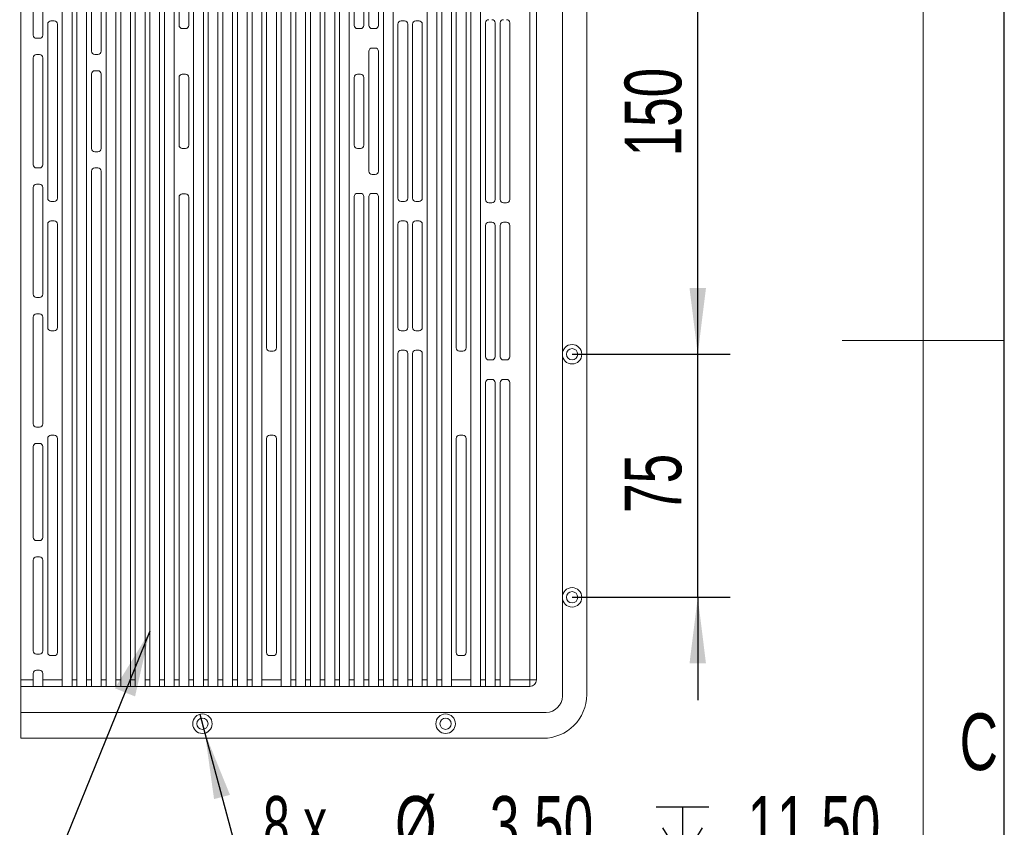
# Model space of a CAD drawing. Header units: millimetres. Extents: x 0 to 658, y -2 to 210.
# Tile 7 of 12: x 236 to 297, y 75 to 125. Entities that reach past the tile are written whole.
import ezdxf

# ---------------------------------------------------------------- set-up
doc = ezdxf.new("R2010")
doc.units = ezdxf.units.MM
doc.layers.add('图框', color=7, linetype='Continuous')
doc.styles.add('SLDTEXTSTYLE0', font='TXT', dxfattribs={"width": 0.7})
doc.styles.add('SLDTEXTSTYLE4', font='TXT', dxfattribs={"width": 0.633333})
doc.styles.add('SLDTEXTSTYLE7', font='TXT', dxfattribs={"width": 0.642857})
doc.dimstyles.new('SLDDIMSTYLE0', dxfattribs={"dimtxt": 3.5, "dimasz": 4.08, "dimexe": 0, "dimexo": 0.0625, "dimgap": 0.875, "dimtad": 2, "dimlfac": 5, "dimrnd": 1e-09, "dimzin": 12, "dimdsep": 46, "dimtxsty": 'SLDTEXTSTYLE0', "dimsah": 1, "dimcen": 0.09, "dimadec": 0, "dimazin": 3, "dimtfac": 1, "dimtofl": 0, "dimtmove": 0, "dimatfit": 3, "dimfxl": 0, "dimfrac": 2, "dimtolj": 1, "dimtzin": 12, "dimarcsym": 0})
doc.dimstyles.new('SLDDIMSTYLE2', dxfattribs={"dimtxt": 3.5, "dimasz": 4.08, "dimexe": 0, "dimexo": 0.0625, "dimgap": 0.875, "dimtad": 2, "dimlfac": 5, "dimrnd": 1e-09, "dimzin": 12, "dimdsep": 46, "dimtxsty": 'SLDTEXTSTYLE0', "dimsah": 1, "dimcen": 0.09, "dimadec": 0, "dimazin": 3, "dimtfac": 1, "dimtmove": 0, "dimatfit": 0, "dimfxl": 0, "dimfrac": 2, "dimtolj": 1, "dimtzin": 12, "dimarcsym": 0})
doc.dimstyles.new('SLDDIMSTYLE7', dxfattribs={"dimtxt": 3.5, "dimasz": 4.08, "dimexe": 0, "dimexo": 0.0625, "dimgap": 0.875, "dimtad": 0, "dimtih": 1, "dimtoh": 1, "dimlfac": 5, "dimrnd": 1e-09, "dimzin": 4, "dimdsep": 46, "dimtxsty": 'SLDTEXTSTYLE0', "dimblk1": 'NONE', "dimsah": 1, "dimcen": 0, "dimadec": 0, "dimazin": 1, "dimtfac": 1, "dimtmove": 0, "dimatfit": 3, "dimldrblk": 'NONE', "dimfxl": 0, "dimfrac": 2, "dimtolj": 1, "dimtzin": 12, "dimarcsym": 0})
doc.dimstyles.new('SLDDIMSTYLE8', dxfattribs={"dimtxt": 0.18, "dimasz": 4.08, "dimexe": 0, "dimexo": 0.0625, "dimgap": 0, "dimtad": 0, "dimtih": 1, "dimtoh": 1, "dimdec": 0, "dimrnd": 1e-09, "dimzin": 0, "dimdsep": 46, "dimtxsty": 'Standard', "dimsah": 1, "dimcen": 0.09, "dimadec": 0, "dimazin": 0, "dimtfac": 4.08, "dimtdec": 0, "dimtofl": 0, "dimtmove": 0, "dimatfit": 3, "dimfxl": 0, "dimfrac": 2, "dimtolj": 1, "dimtzin": 0, "dimarcsym": 0})

# ---------------------------------------------------------------- blocks, each defined once
blk = doc.blocks.new('_D_55')
at = {"layer": '图框'}
for p, q in [((270.343, 134.16), (280.093, 134.16)), ((278.093, 104.16), (278.093, 134.16)), ((270.343, 104.16), (280.093, 104.16))]:
    blk.add_line(p, q, dxfattribs=at)
for points in [[(278.093, 134.16), (277.585, 130.08), (278.601, 130.08)], [(278.093, 104.16), (278.601, 108.24), (277.585, 108.24)]]:
    blk.add_solid(points, dxfattribs=at)
at = {"layer": '图框', "insert": (273.582, 116.37), "char_height": 3.5, "attachment_point": 1, "rotation": 90, "style": 'SLDTEXTSTYLE0'}
blk.add_mtext('150', dxfattribs=at)
blk = doc.blocks.new('_D_56')
at = {"layer": '图框'}
for p, q in [((278.093, 104.16), (278.093, 110.51)), ((270.343, 104.16), (280.093, 104.16)), ((278.093, 89.16), (278.093, 104.16)), ((270.343, 89.16), (280.093, 89.16)), ((278.093, 89.16), (278.093, 82.81))]:
    blk.add_line(p, q, dxfattribs=at)
for points in [[(278.093, 104.16), (278.601, 108.24), (277.585, 108.24)], [(278.093, 89.16), (277.585, 85.08), (278.601, 85.08)]]:
    blk.add_solid(points, dxfattribs=at)
at = {"layer": '图框', "insert": (273.582, 94.37), "char_height": 3.5, "attachment_point": 1, "rotation": 90, "style": 'SLDTEXTSTYLE0'}
blk.add_mtext('75', dxfattribs=at)
blk = doc.blocks.new('SW_SYMBOL_HOLE_DEPTH')
at = {"layer": '图框', "color": 0}
for p, q in [((0, 875), (800, 875)), ((400, 875), (400, 75)), ((100, 555), (400, 75)), ((700, 555), (400, 75))]:
    blk.add_line(p, q, dxfattribs=at)
blk = doc.blocks.new('SW_SYMBOL_HOLE_SINK')
at = {"layer": '图框', "color": 0}
for p, q in [((0, 875), (800, 75)), ((800, 75), (1600, 875))]:
    blk.add_line(p, q, dxfattribs=at)
blk = doc.blocks.new('SW_SYMBOL_HOLE_SPOT')
at = {"layer": '图框', "color": 0}
for p, q in [((0, 875), (0, 75)), ((1600, 75), (1600, 875)), ((0, 75), (1600, 75))]:
    blk.add_line(p, q, dxfattribs=at)
blk = doc.blocks.new('_D_60')
at = {"layer": '图框'}
for p, q in [((247.389, 81.939), (247.698, 80.78)), ((247.698, 80.78), (249.696, 73.309)), ((249.696, 73.309), (291.408, 73.309))]:
    blk.add_line(p, q, dxfattribs=at)
blk.add_solid([(247.698, 80.78), (248.261, 76.707), (249.243, 76.97)], dxfattribs=at)
at = {"layer": '图框', "xscale": 0.004072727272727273, "yscale": 0.004072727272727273, "zscale": 0.004072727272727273}
for name, p in [('SW_SYMBOL_HOLE_DEPTH', (275.521, 72.668)), ('SW_SYMBOL_HOLE_SINK', (256.783, 67.668)), ('SW_SYMBOL_HOLE_SPOT', (255.968, 62.668)), ('SW_SYMBOL_HOLE_DEPTH', (272.873, 62.668))]:
    blk.add_blockref(name, p, dxfattribs=at)
at = {"layer": '图框', "char_height": 3.5, "attachment_point": 1}
for s, insert, style in [('8 x', (251.283, 76.894), 'SLDTEXTSTYLE4'), ('%%c', (259.43, 76.894), 'SLDTEXTSTYLE0'), ('3.50', (265.269, 76.894), 'SLDTEXTSTYLE0'), ('11.50', (281.156, 76.894), 'SLDTEXTSTYLE0'), ('%%c', (263.708, 71.894), 'SLDTEXTSTYLE0'), ('6 X 90°', (269.546, 71.894), 'SLDTEXTSTYLE7'), ('%%c', (262.893, 66.894), 'SLDTEXTSTYLE0'), ('6', (268.732, 66.894), 'SLDTEXTSTYLE0'), ('0.50', (278.508, 66.894), 'SLDTEXTSTYLE0')]:
    blk.add_mtext(s, dxfattribs=dict(at, insert=insert, style=style))
blk = doc.blocks.new('_NONE')

msp = doc.modelspace()

# ---------------------------------------------------------------- linework, layer by layer
at = {"color": 7, "linetype": 'Continuous', "lineweight": 15}
for p, q in [((269.74345306, 83.05974756), (269.74345306, 155.25974636)), ((271.24345312, 83.15974627), (271.24345312, 155.15974616)), ((236.34345317, 154.25974582), (236.34345317, 84.05974661)), ((238.9034533, 154.25974582), (238.9034533, 84.05974661)), ((239.50345302, 84.05974661), (239.50345302, 154.25974582)), ((239.80345363, 84.05974661), (239.80345363, 154.25974582)), ((240.40345336, 84.05974661), (240.40345336, 154.25974582)), ((240.70345322, 122.85974626), (240.70345322, 154.25974582)), ((241.30345332, 122.85974626), (241.30345332, 154.25974582)), ((241.60345318, 84.05974661), (241.60345318, 154.25974582)), ((242.20345328, 84.05974661), (242.20345328, 154.25974582)), ((242.50345314, 84.05974661), (242.50345314, 154.25974582)), ((243.10345324, 84.05974661), (243.10345324, 154.25974582)), ((243.4034531, 84.05974661), (243.4034531, 154.25974582)), ((244.0034532, 84.05974661), (244.0034532, 154.25974582)), ((244.30345325, 84.05974661), (244.30345325, 154.25974582)), ((244.90345335, 84.05974661), (244.90345335, 154.25974582)), ((245.20345321, 84.05974661), (245.20345321, 154.25974582)), ((245.80345331, 84.05974661), (245.80345331, 154.25974582)), ((246.10345327, 124.45974652), (246.10345327, 154.25974582)), ((246.70345327, 124.45974652), (246.70345327, 154.25974582)), ((247.00345327, 84.05974661), (247.00345327, 154.25974582)), ((247.60345328, 84.05974661), (247.60345328, 154.25974582)), ((247.90345328, 84.05974661), (247.90345328, 154.25974582)), ((248.50345329, 84.05974661), (248.50345329, 154.25974582)), ((248.80345324, 84.05974661), (248.80345324, 154.25974582)), ((249.40345334, 84.05974661), (249.40345334, 154.25974582)), ((249.7034532, 84.05974661), (249.7034532, 154.25974582)), ((250.3034533, 84.05974661), (250.3034533, 154.25974582)), ((250.60345317, 84.05974661), (250.60345317, 154.25974582)), ((251.20345326, 84.05974661), (251.20345326, 154.25974582)), ((252.40345309, 84.05974661), (252.40345309, 154.25974582)), ((253.00345319, 84.05974661), (253.00345319, 154.25974582)), ((253.30345342, 84.05974661), (253.30345342, 154.25974582)), ((253.90345315, 84.05974661), (253.90345315, 154.25974582)), ((254.20345301, 84.05974661), (254.20345301, 154.25974582)), ((254.80345348, 84.05974661), (254.80345348, 154.25974582)), ((255.10345334, 84.05974661), (255.10345334, 154.25974582)), ((255.70345307, 84.05974661), (255.70345307, 154.25974582)), ((256.00345293, 84.05974661), (256.00345293, 154.25974582)), ((256.6034534, 84.05974661), (256.6034534, 154.25974582)), ((256.90345327, 124.45974652), (256.90345327, 154.25974582)), ((257.50345299, 124.45974652), (257.50345299, 154.25974582)), ((257.8034536, 124.45974652), (257.8034536, 154.25974582)), ((258.40345333, 124.45974652), (258.40345333, 154.25974582)), ((258.70345319, 84.05974661), (258.70345319, 154.25974582)), ((259.30345291, 84.05974661), (259.30345291, 154.25974582)), ((261.40345345, 84.05974661), (261.40345345, 154.25974582)), ((262.00345317, 84.05974661), (262.00345317, 154.25974582)), ((262.30345378, 84.05974661), (262.30345378, 154.25974582)), ((262.9034535, 84.05974661), (262.9034535, 154.25974582)), ((264.10345296, 84.05974661), (264.10345296, 154.25974582)), ((264.70345268, 84.05974661), (264.70345268, 154.25974582)), ((267.74345348, 84.05974661), (267.74345348, 154.25974582)), ((268.1434528, 154.25974582), (268.1434528, 84.05974661)), ((251.50345313, 104.55974792), (251.50345313, 133.75974637)), ((252.10345322, 104.55974792), (252.10345322, 133.75974637)), ((263.20345262, 104.55974792), (263.20345262, 133.75974637)), ((263.80345384, 104.55974792), (263.80345384, 133.75974637)), ((237.10345337, 123.8597468), (237.10345337, 130.45974676)), ((237.7034531, 123.8597468), (237.7034531, 130.45974676)), ((238.00345296, 113.78974621), (238.00345296, 124.52974622)), ((238.20345337, 124.72974662), (238.40345303, 124.72974662)), ((238.60345343, 113.78974621), (238.60345343, 124.52974622)), ((259.60345352, 113.78974621), (259.60345352, 124.52974622)), ((259.80345318, 124.72974662), (260.00345359, 124.72974662)), ((260.20345399, 113.78974621), (260.20345399, 124.52974622)), ((260.50345311, 113.78974621), (260.50345311, 124.52974622)), ((260.70345352, 124.72974662), (260.90345392, 124.72974662)), ((261.10345284, 113.78974621), (261.10345284, 124.52974622)), ((265.00345329, 113.70974635), (265.00345329, 124.60974608)), ((265.60345302, 113.70974635), (265.60345302, 124.60974608)), ((265.90345362, 113.70974635), (265.90345362, 124.60974608)), ((266.50345335, 113.70974635), (266.50345335, 124.60974608)), ((246.3034533, 124.25974612), (246.50345324, 124.25974612)), ((257.10345293, 124.25974612), (257.30345333, 124.25974612)), ((258.00345326, 124.25974612), (258.20345292, 124.25974612)), ((237.50345344, 123.65974639), (237.30345303, 123.65974639)), ((257.8034536, 115.45974617), (257.8034536, 122.85974626)), ((258.00345326, 123.05974667), (258.20345292, 123.05974667)), ((258.40345333, 122.85974626), (258.40345333, 115.45974617)), ((237.10345337, 115.85974698), (237.10345337, 122.45974694)), ((237.30345303, 122.65974586), (237.50345344, 122.65974586)), ((237.7034531, 115.85974698), (237.7034531, 122.45974694)), ((241.10345328, 122.65974586), (240.90345362, 122.65974586)), ((240.70345322, 116.85974602), (240.70345322, 121.45974641)), ((240.90345362, 121.65974681), (241.10345328, 121.65974681)), ((241.30345332, 116.85974602), (241.30345332, 121.45974641)), ((246.10345327, 117.05974643), (246.10345327, 121.23974715)), ((246.3034533, 121.43974607), (246.50345324, 121.43974607)), ((246.70345327, 117.05974643), (246.70345327, 121.23974715)), ((256.90345327, 117.05974643), (256.90345327, 121.23974715)), ((257.10345293, 121.43974607), (257.30345333, 121.43974607)), ((257.50345299, 117.05974643), (257.50345299, 121.23974715)), ((241.10345328, 116.65974711), (240.90345362, 116.65974711)), ((246.50345324, 116.85974602), (246.3034533, 116.85974602)), ((257.30345333, 116.85974602), (257.10345293, 116.85974602)), ((237.50345344, 115.65974657), (237.30345303, 115.65974657)), ((240.70345322, 84.05974661), (240.70345322, 115.45974617)), ((240.90345362, 115.65974657), (241.10345328, 115.65974657)), ((241.30345332, 84.05974661), (241.30345332, 115.45974617)), ((258.00345326, 115.25974576), (258.20345292, 115.25974576)), ((237.10345337, 107.85974716), (237.10345337, 114.45974712)), ((237.30345303, 114.65974604), (237.50345344, 114.65974604)), ((237.7034531, 107.85974716), (237.7034531, 114.45974712)), ((238.20345337, 113.5897458), (238.40345303, 113.5897458)), ((246.10345327, 84.05974661), (246.10345327, 113.8597459)), ((246.3034533, 114.05974631), (246.50345324, 114.05974631)), ((246.70345327, 84.05974661), (246.70345327, 113.8597459)), ((256.90345327, 84.05974661), (256.90345327, 113.8905779)), ((257.10345293, 114.0905783), (257.30345333, 114.0905783)), ((257.50345299, 84.05974661), (257.50345299, 113.8905779)), ((257.8034536, 84.05974661), (257.8034536, 113.8905779)), ((258.00345326, 114.0905783), (258.20345292, 114.0905783)), ((258.40345333, 84.05974661), (258.40345333, 113.8905779)), ((259.80345318, 113.5897458), (260.00345359, 113.5897458)), ((260.70345352, 113.5897458), (260.90345392, 113.5897458)), ((265.2034537, 113.50974594), (265.40345261, 113.50974594)), ((266.10345254, 113.50974594), (266.30345294, 113.50974594)), ((238.20345337, 112.38974784), (238.40345303, 112.38974784)), ((259.80345318, 112.38974784), (260.00345359, 112.38974784)), ((260.70345352, 112.38974784), (260.90345392, 112.38974784)), ((238.00345296, 105.80974673), (238.00345296, 112.18974744)), ((238.60345343, 105.80974673), (238.60345343, 112.18974744)), ((259.60345352, 105.80974673), (259.60345352, 112.18974744)), ((260.20345399, 105.80974673), (260.20345399, 112.18974744)), ((260.50345311, 105.80974673), (260.50345311, 112.18974744)), ((261.10345284, 105.80974673), (261.10345284, 112.18974744)), ((265.00345329, 104.00974606), (265.00345329, 112.10974608)), ((265.2034537, 112.30974649), (265.40345261, 112.30974649)), ((265.60345302, 104.00974606), (265.60345302, 112.10974608)), ((265.90345362, 104.00974606), (265.90345362, 112.10974608)), ((266.10345254, 112.30974649), (266.30345294, 112.30974649)), ((266.50345335, 104.00974606), (266.50345335, 112.10974608)), ((237.50345344, 107.65974675), (237.30345303, 107.65974675)), ((237.10345337, 99.85974585), (237.10345337, 106.4597473)), ((237.30345303, 106.6597477), (237.50345344, 106.6597477)), ((237.7034531, 99.85974585), (237.7034531, 106.4597473)), ((238.20345337, 105.60974632), (238.40345303, 105.60974632)), ((259.80345318, 105.60974632), (260.00345359, 105.60974632)), ((260.70345352, 105.60974632), (260.90345392, 105.60974632)), ((251.70345316, 104.35974751), (251.90345319, 104.35974751)), ((259.60345352, 84.05974661), (259.60345352, 104.20974647)), ((259.80345318, 104.40974687), (260.00345359, 104.40974687)), ((260.20345399, 84.05974661), (260.20345399, 104.20974647)), ((260.50345311, 84.05974661), (260.50345311, 104.20974647)), ((260.70345352, 104.40974687), (260.90345392, 104.40974687)), ((261.10345284, 84.05974661), (261.10345284, 104.20974647)), ((263.40345303, 104.35974751), (263.60345343, 104.35974751)), ((265.2034537, 103.80974565), (265.40345261, 103.80974565)), ((266.10345254, 103.80974565), (266.30345294, 103.80974565)), ((265.00345329, 84.05974661), (265.00345329, 102.4097458)), ((265.2034537, 102.6097462), (265.40345261, 102.6097462)), ((265.60345302, 84.05974661), (265.60345302, 102.4097458)), ((265.90345362, 84.05974661), (265.90345362, 102.4097458)), ((266.10345254, 102.6097462), (266.30345294, 102.6097462)), ((266.50345335, 84.05974661), (266.50345335, 102.4097458)), ((237.50345344, 99.65974544), (237.30345303, 99.65974544)), ((238.20345337, 99.15974592), (238.40345303, 99.15974592)), ((251.70345316, 99.15974592), (251.90345319, 99.15974592)), ((263.40345303, 99.15974592), (263.60345343, 99.15974592)), ((237.10345337, 92.85974656), (237.10345337, 98.45974599)), ((237.30345303, 98.65974639), (237.50345344, 98.65974639)), ((237.7034531, 92.85974656), (237.7034531, 98.45974599)), ((238.00345296, 85.75974856), (238.00345296, 98.95974551)), ((238.60345343, 85.75974856), (238.60345343, 98.95974551)), ((251.50345313, 85.75974856), (251.50345313, 98.95974551)), ((252.10345322, 85.75974856), (252.10345322, 98.95974551)), ((263.20345262, 85.75974856), (263.20345262, 98.95974551)), ((263.80345384, 85.75974856), (263.80345384, 98.95974551)), ((237.50345344, 92.65974616), (237.30345303, 92.65974616)), ((237.10345337, 85.85974728), (237.10345337, 91.4597467)), ((237.30345303, 91.65974711), (237.50345344, 91.65974711)), ((237.7034531, 85.85974728), (237.7034531, 91.4597467)), ((237.50345344, 85.65974389), (237.30345303, 85.65974389)), ((238.20345337, 85.55974518), (238.40345303, 85.55974518)), ((251.70345316, 85.55974518), (251.90345319, 85.55974518)), ((263.40345303, 85.55974518), (263.60345343, 85.55974518)), ((237.10345337, 84.05974661), (237.10345337, 84.45974742)), ((237.30345303, 84.65974484), (237.50345344, 84.65974484)), ((237.7034531, 84.05974661), (237.7034531, 84.45974742)), ((236.34345317, 84.05974661), (237.10345337, 84.05974661)), ((236.34345317, 83.6597458), (236.34345317, 84.05974661)), ((237.10345337, 83.6597458), (237.10345337, 84.05974661)), ((237.7034531, 84.05974661), (238.9034533, 84.05974661)), ((237.7034531, 83.6597458), (237.7034531, 84.05974661)), ((238.9034533, 84.05974661), (238.9034533, 83.6597458)), ((239.50345302, 84.05974661), (239.80345363, 84.05974661)), ((239.50345302, 83.6597458), (239.50345302, 84.05974661)), ((239.80345363, 83.6597458), (239.80345363, 84.05974661)), ((240.40345336, 84.05974661), (240.70345322, 84.05974661)), ((240.40345336, 83.6597458), (240.40345336, 84.05974661)), ((240.70345322, 83.6597458), (240.70345322, 84.05974661)), ((241.30345332, 84.05974661), (241.60345318, 84.05974661)), ((241.30345332, 83.6597458), (241.30345332, 84.05974661)), ((241.60345318, 83.6597458), (241.60345318, 84.05974661)), ((242.20345328, 84.05974661), (242.50345314, 84.05974661)), ((242.20345328, 83.6597458), (242.20345328, 84.05974661)), ((242.50345314, 83.6597458), (242.50345314, 84.05974661)), ((243.10345324, 84.05974661), (243.4034531, 84.05974661)), ((243.10345324, 83.6597458), (243.10345324, 84.05974661)), ((243.4034531, 83.6597458), (243.4034531, 84.05974661)), ((244.0034532, 84.05974661), (244.30345325, 84.05974661)), ((244.0034532, 83.6597458), (244.0034532, 84.05974661)), ((244.30345325, 83.6597458), (244.30345325, 84.05974661)), ((244.90345335, 84.05974661), (245.20345321, 84.05974661)), ((244.90345335, 83.6597458), (244.90345335, 84.05974661)), ((245.20345321, 83.6597458), (245.20345321, 84.05974661)), ((245.80345331, 84.05974661), (246.10345327, 84.05974661)), ((245.80345331, 83.6597458), (245.80345331, 84.05974661)), ((246.10345327, 83.6597458), (246.10345327, 84.05974661)), ((246.70345327, 84.05974661), (247.00345327, 84.05974661)), ((246.70345327, 83.6597458), (246.70345327, 84.05974661)), ((247.00345327, 83.6597458), (247.00345327, 84.05974661)), ((247.60345328, 84.05974661), (247.90345328, 84.05974661)), ((247.60345328, 83.6597458), (247.60345328, 84.05974661)), ((247.90345328, 83.6597458), (247.90345328, 84.05974661)), ((248.50345329, 84.05974661), (248.80345324, 84.05974661)), ((248.50345329, 83.6597458), (248.50345329, 84.05974661)), ((248.80345324, 83.6597458), (248.80345324, 84.05974661)), ((249.40345334, 84.05974661), (249.7034532, 84.05974661)), ((249.40345334, 83.6597458), (249.40345334, 84.05974661)), ((249.7034532, 83.6597458), (249.7034532, 84.05974661)), ((250.3034533, 84.05974661), (250.60345317, 84.05974661)), ((250.3034533, 83.6597458), (250.3034533, 84.05974661)), ((250.60345317, 83.6597458), (250.60345317, 84.05974661)), ((251.20345326, 84.05974661), (252.40345309, 84.05974661)), ((251.20345326, 83.6597458), (251.20345326, 84.05974661)), ((252.40345309, 83.6597458), (252.40345309, 84.05974661)), ((253.00345319, 84.05974661), (253.30345342, 84.05974661)), ((253.00345319, 83.6597458), (253.00345319, 84.05974661)), ((253.30345342, 83.6597458), (253.30345342, 84.05974661)), ((253.90345315, 84.05974661), (254.20345301, 84.05974661)), ((253.90345315, 83.6597458), (253.90345315, 84.05974661)), ((254.20345301, 83.6597458), (254.20345301, 84.05974661)), ((254.80345348, 84.05974661), (255.10345334, 84.05974661)), ((254.80345348, 83.6597458), (254.80345348, 84.05974661)), ((255.10345334, 83.6597458), (255.10345334, 84.05974661)), ((255.70345307, 84.05974661), (256.00345293, 84.05974661)), ((255.70345307, 83.6597458), (255.70345307, 84.05974661)), ((256.00345293, 83.6597458), (256.00345293, 84.05974661)), ((256.6034534, 84.05974661), (256.90345327, 84.05974661)), ((256.6034534, 83.6597458), (256.6034534, 84.05974661)), ((256.90345327, 83.6597458), (256.90345327, 84.05974661)), ((257.50345299, 84.05974661), (257.8034536, 84.05974661)), ((257.50345299, 83.6597458), (257.50345299, 84.05974661)), ((257.8034536, 83.6597458), (257.8034536, 84.05974661)), ((258.40345333, 84.05974661), (258.70345319, 84.05974661)), ((258.40345333, 83.6597458), (258.40345333, 84.05974661)), ((258.70345319, 83.6597458), (258.70345319, 84.05974661)), ((259.30345291, 84.05974661), (259.60345352, 84.05974661)), ((259.30345291, 83.6597458), (259.30345291, 84.05974661)), ((259.60345352, 83.6597458), (259.60345352, 84.05974661)), ((260.20345399, 84.05974661), (260.50345311, 84.05974661)), ((260.20345399, 83.6597458), (260.20345399, 84.05974661)), ((260.50345311, 83.6597458), (260.50345311, 84.05974661)), ((261.10345284, 84.05974661), (261.40345345, 84.05974661)), ((261.10345284, 83.6597458), (261.10345284, 84.05974661)), ((261.40345345, 83.6597458), (261.40345345, 84.05974661)), ((262.00345317, 84.05974661), (262.30345378, 84.05974661)), ((262.00345317, 83.6597458), (262.00345317, 84.05974661)), ((262.30345378, 83.6597458), (262.30345378, 84.05974661)), ((262.9034535, 84.05974661), (264.10345296, 84.05974661)), ((262.9034535, 83.6597458), (262.9034535, 84.05974661)), ((264.10345296, 83.6597458), (264.10345296, 84.05974661)), ((264.70345268, 84.05974661), (265.00345329, 84.05974661)), ((264.70345268, 83.6597458), (264.70345268, 84.05974661)), ((265.00345329, 83.6597458), (265.00345329, 84.05974661)), ((265.60345302, 84.05974661), (265.90345362, 84.05974661)), ((265.60345302, 83.6597458), (265.60345302, 84.05974661)), ((265.90345362, 83.6597458), (265.90345362, 84.05974661)), ((266.50345335, 84.05974661), (267.74345348, 84.05974661)), ((266.50345335, 83.6597458), (266.50345335, 84.05974661)), ((267.74345348, 84.05974661), (267.74345348, 83.6597458)), ((267.74345348, 84.05974661), (268.1434528, 84.05974661)), ((237.10345337, 83.6597458), (236.34345317, 83.6597458)), ((236.34345317, 83.6597458), (236.34345317, 82.05974852)), ((237.10345337, 83.6597458), (237.7034531, 83.6597458)), ((238.9034533, 83.6597458), (237.7034531, 83.6597458)), ((238.9034533, 83.6597458), (239.50345302, 83.6597458)), ((239.80345363, 83.6597458), (239.50345302, 83.6597458)), ((239.80345363, 83.6597458), (240.40345336, 83.6597458)), ((240.70345322, 83.6597458), (240.40345336, 83.6597458)), ((240.70345322, 83.6597458), (241.30345332, 83.6597458)), ((241.60345318, 83.6597458), (241.30345332, 83.6597458)), ((241.60345318, 83.6597458), (242.20345328, 83.6597458)), ((242.50345314, 83.6597458), (242.20345328, 83.6597458)), ((242.50345314, 83.6597458), (243.10345324, 83.6597458)), ((243.4034531, 83.6597458), (243.10345324, 83.6597458)), ((243.4034531, 83.6597458), (244.0034532, 83.6597458)), ((244.30345325, 83.6597458), (244.0034532, 83.6597458)), ((244.30345325, 83.6597458), (244.90345335, 83.6597458)), ((245.20345321, 83.6597458), (244.90345335, 83.6597458)), ((245.20345321, 83.6597458), (245.80345331, 83.6597458)), ((246.10345327, 83.6597458), (245.80345331, 83.6597458)), ((246.10345327, 83.6597458), (246.70345327, 83.6597458)), ((247.00345327, 83.6597458), (246.70345327, 83.6597458)), ((247.00345327, 83.6597458), (247.60345328, 83.6597458)), ((247.90345328, 83.6597458), (247.60345328, 83.6597458)), ((247.90345328, 83.6597458), (248.50345329, 83.6597458)), ((248.80345324, 83.6597458), (248.50345329, 83.6597458)), ((248.80345324, 83.6597458), (249.40345334, 83.6597458)), ((249.7034532, 83.6597458), (249.40345334, 83.6597458)), ((249.7034532, 83.6597458), (250.3034533, 83.6597458)), ((250.60345317, 83.6597458), (250.3034533, 83.6597458)), ((250.60345317, 83.6597458), (251.20345326, 83.6597458)), ((252.40345309, 83.6597458), (251.20345326, 83.6597458)), ((252.40345309, 83.6597458), (253.00345319, 83.6597458)), ((253.30345342, 83.6597458), (253.00345319, 83.6597458)), ((253.30345342, 83.6597458), (253.90345315, 83.6597458)), ((254.20345301, 83.6597458), (253.90345315, 83.6597458)), ((254.20345301, 83.6597458), (254.80345348, 83.6597458)), ((255.10345334, 83.6597458), (254.80345348, 83.6597458)), ((255.10345334, 83.6597458), (255.70345307, 83.6597458)), ((256.00345293, 83.6597458), (255.70345307, 83.6597458)), ((256.00345293, 83.6597458), (256.6034534, 83.6597458)), ((256.90345327, 83.6597458), (256.6034534, 83.6597458)), ((256.90345327, 83.6597458), (257.50345299, 83.6597458)), ((257.8034536, 83.6597458), (257.50345299, 83.6597458)), ((257.8034536, 83.6597458), (258.40345333, 83.6597458)), ((258.70345319, 83.6597458), (258.40345333, 83.6597458)), ((258.70345319, 83.6597458), (259.30345291, 83.6597458)), ((259.60345352, 83.6597458), (259.30345291, 83.6597458)), ((259.60345352, 83.6597458), (260.20345399, 83.6597458)), ((260.50345311, 83.6597458), (260.20345399, 83.6597458)), ((260.50345311, 83.6597458), (261.10345284, 83.6597458)), ((261.40345345, 83.6597458), (261.10345284, 83.6597458)), ((261.40345345, 83.6597458), (262.00345317, 83.6597458)), ((262.30345378, 83.6597458), (262.00345317, 83.6597458)), ((262.30345378, 83.6597458), (262.9034535, 83.6597458)), ((264.10345296, 83.6597458), (262.9034535, 83.6597458)), ((264.10345296, 83.6597458), (264.70345268, 83.6597458)), ((265.00345329, 83.6597458), (264.70345268, 83.6597458)), ((265.00345329, 83.6597458), (265.60345302, 83.6597458)), ((265.90345362, 83.6597458), (265.60345302, 83.6597458)), ((265.90345362, 83.6597458), (266.50345335, 83.6597458)), ((267.74345348, 83.6597458), (266.50345335, 83.6597458)), ((236.34345317, 82.05974852), (268.74345402, 82.05974852)), ((236.34345317, 80.45974527), (236.34345317, 82.05974852)), ((236.34345317, 80.45974527), (268.54345361, 80.45974527))]:
    msp.add_line(p, q, dxfattribs=at)
for centre, radius in [((270.34345327, 104.15974644), 0.6), ((270.34345327, 104.15974644), 0.35), ((270.34345327, 89.15974644), 0.6), ((270.34345327, 89.15974644), 0.35), ((247.54345327, 81.35974644), 0.6), ((247.54345327, 81.35974644), 0.35), ((262.54345327, 81.35974644), 0.6), ((262.54345327, 81.35974644), 0.35)]:
    msp.add_circle(centre, radius, dxfattribs=at)
for centre, radius, start, end in [((238.20345327, 124.52974644), 0.2, 90, 180), ((238.40345327, 124.52974644), 0.2, 0, 90), ((259.80345327, 124.52974644), 0.2, 90, 180), ((260.00345327, 124.52974644), 0.2, 0, 90), ((260.70345327, 124.52974644), 0.2, 90, 180), ((260.90345327, 124.52974644), 0.2, 0, 90), ((265.20345327, 124.60974644), 0.2, 90, 180), ((265.40345327, 124.60974644), 0.2, 0, 90), ((266.10345327, 124.60974644), 0.2, 90, 180), ((266.30345327, 124.60974644), 0.2, 0, 90), ((246.30345327, 124.45974644), 0.2, 180, 270), ((246.50345327, 124.45974644), 0.2, 270, 0), ((257.10345327, 124.45974644), 0.2, 180, 270), ((257.30345327, 124.45974644), 0.2, 270, 0), ((258.00345327, 124.45974644), 0.2, 180, 270), ((258.20345327, 124.45974644), 0.2, 270, 0), ((237.30345327, 123.85974644), 0.2, 180, 270), ((237.50345327, 123.85974644), 0.2, 270, 0), ((240.90345327, 122.85974644), 0.2, 180, 270), ((241.10345327, 122.85974644), 0.2, 270, 0), ((258.00345327, 122.85974644), 0.2, 90, 180), ((258.20345327, 122.85974644), 0.2, 0, 90), ((237.30345327, 122.45974644), 0.2, 90, 180), ((237.50345327, 122.45974644), 0.2, 0, 90), ((240.90345327, 121.45974644), 0.2, 90, 180), ((241.10345327, 121.45974644), 0.2, 0, 90), ((246.30345327, 121.23974644), 0.2, 90, 180), ((246.50345327, 121.23974644), 0.2, 0, 90), ((257.10345327, 121.23974644), 0.2, 90, 180), ((257.30345327, 121.23974644), 0.2, 0, 90), ((240.90345327, 116.85974644), 0.2, 180, 270), ((241.10345327, 116.85974644), 0.2, 270, 0), ((246.30345327, 117.05974644), 0.2, 180, 270), ((246.50345327, 117.05974644), 0.2, 270, 0), ((257.10345327, 117.05974644), 0.2, 180, 270), ((257.30345327, 117.05974644), 0.2, 270, 0), ((237.30345327, 115.85974644), 0.2, 180, 270), ((237.50345327, 115.85974644), 0.2, 270, 0), ((240.90345327, 115.45974644), 0.2, 90, 180), ((241.10345327, 115.45974644), 0.2, 0, 90), ((258.00345327, 115.45974644), 0.2, 180, 270), ((258.20345327, 115.45974644), 0.2, 270, 0), ((237.30345327, 114.45974644), 0.2, 90, 180), ((237.50345327, 114.45974644), 0.2, 0, 90), ((238.20345327, 113.78974644), 0.2, 180, 270), ((238.40345327, 113.78974644), 0.2, 270, 0), ((246.30345327, 113.85974644), 0.2, 90, 180), ((246.50345327, 113.85974644), 0.2, 0, 90), ((257.10345327, 113.89057805), 0.2, 90, 180), ((257.30345327, 113.89057805), 0.2, 0, 90), ((258.00345327, 113.89057805), 0.2, 90, 180), ((258.20345327, 113.89057805), 0.2, 0, 90), ((259.80345327, 113.78974644), 0.2, 180, 270), ((260.00345327, 113.78974644), 0.2, 270, 0), ((260.70345327, 113.78974644), 0.2, 180, 270), ((260.90345327, 113.78974644), 0.2, 270, 0), ((265.20345327, 113.70974644), 0.2, 180, 270), ((265.40345327, 113.70974644), 0.2, 270, 0), ((266.10345327, 113.70974644), 0.2, 180, 270), ((266.30345327, 113.70974644), 0.2, 270, 0), ((238.20345327, 112.18974644), 0.2, 90, 180), ((238.40345327, 112.18974644), 0.2, 0, 90), ((259.80345327, 112.18974644), 0.2, 90, 180), ((260.00345327, 112.18974644), 0.2, 0, 90), ((260.70345327, 112.18974644), 0.2, 90, 180), ((260.90345327, 112.18974644), 0.2, 0, 90), ((265.20345327, 112.10974644), 0.2, 90, 180), ((265.40345327, 112.10974644), 0.2, 0, 90), ((266.10345327, 112.10974644), 0.2, 90, 180), ((266.30345327, 112.10974644), 0.2, 0, 90), ((237.30345327, 107.85974644), 0.2, 180, 270), ((237.50345327, 107.85974644), 0.2, 270, 0), ((237.30345327, 106.45974644), 0.2, 90, 180), ((237.50345327, 106.45974644), 0.2, 0, 90), ((238.20345327, 105.80974644), 0.2, 180, 270), ((238.40345327, 105.80974644), 0.2, 270, 0), ((259.80345327, 105.80974644), 0.2, 180, 270), ((260.00345327, 105.80974644), 0.2, 270, 0), ((260.70345327, 105.80974644), 0.2, 180, 270), ((260.90345327, 105.80974644), 0.2, 270, 0), ((251.70345327, 104.55974644), 0.2, 180, 270), ((251.90345327, 104.55974644), 0.2, 270, 0), ((263.40345327, 104.55974644), 0.2, 180, 270), ((263.60345327, 104.55974644), 0.2, 270, 0), ((259.80345327, 104.20974644), 0.2, 90, 180), ((260.00345327, 104.20974644), 0.2, 0, 90), ((260.70345327, 104.20974644), 0.2, 90, 180), ((260.90345327, 104.20974644), 0.2, 0, 90), ((265.20345327, 104.00974644), 0.2, 180, 270), ((265.40345327, 104.00974644), 0.2, 270, 0), ((266.10345327, 104.00974644), 0.2, 180, 270), ((266.30345327, 104.00974644), 0.2, 270, 0), ((265.20345327, 102.40974644), 0.2, 90, 180), ((265.40345327, 102.40974644), 0.2, 0, 90), ((266.10345327, 102.40974644), 0.2, 90, 180), ((266.30345327, 102.40974644), 0.2, 0, 90), ((237.30345327, 99.85974644), 0.2, 180, 270), ((237.50345327, 99.85974644), 0.2, 270, 0), ((238.20345327, 98.95974644), 0.2, 90, 180), ((238.40345327, 98.95974644), 0.2, 0, 90), ((251.70345327, 98.95974644), 0.2, 90, 180), ((251.90345327, 98.95974644), 0.2, 0, 90), ((263.40345327, 98.95974644), 0.2, 90, 180), ((263.60345327, 98.95974644), 0.2, 0, 90), ((237.30345327, 98.45974644), 0.2, 90, 180), ((237.50345327, 98.45974644), 0.2, 0, 90), ((237.30345327, 92.85974644), 0.2, 180, 270), ((237.50345327, 92.85974644), 0.2, 270, 0), ((237.30345327, 91.45974644), 0.2, 90, 180), ((237.50345327, 91.45974644), 0.2, 0, 90), ((237.30345327, 85.85974644), 0.2, 180, 270), ((237.50345327, 85.85974644), 0.2, 270, 0), ((238.20345327, 85.75974644), 0.2, 180, 270), ((238.40345327, 85.75974644), 0.2, 270, 0), ((251.70345327, 85.75974644), 0.2, 180, 270), ((251.90345327, 85.75974644), 0.2, 270, 0), ((263.40345327, 85.75974644), 0.2, 180, 270), ((263.60345327, 85.75974644), 0.2, 270, 0), ((237.30345327, 84.45974644), 0.2, 90, 180), ((237.50345327, 84.45974644), 0.2, 0, 90), ((267.74345327, 84.05974644), 0.4, 270, 0), ((268.54345327, 83.15974644), 2.7, 270, 0), ((268.74345327, 83.05974644), 1, 270, 0)]:
    msp.add_arc(centre, radius, start, end, dxfattribs=at)
at = {"layer": '图框'}
msp.add_line((297, 0), (297, 210), dxfattribs=at)
at = {"layer": '图框', "linetype": 'Continuous', "lineweight": 15}
msp.add_line((292, 5), (292, 205), dxfattribs=at)
at = {"layer": '图框', "lineweight": 15}
msp.add_line((297, 105), (287, 105), dxfattribs=at)

# ---------------------------------------------------------------- texts
at = {"layer": '图框', "insert": (295.42725694, 81.99728633), "char_height": 3.5, "attachment_point": 2, "style": 'SLDTEXTSTYLE0'}
msp.add_mtext('C', dxfattribs=at)

# ---------------------------------------------------------------- dimensions: what is measured, and where the dimension line sits
at = {"layer": '图框'}
for base, p1, p2, dimstyle, picture, middle in [((278.09335156, 134.15974644), (270.34345327, 104.15974644), (270.34345327, 134.15974644), 'SLDDIMSTYLE0', '_D_55', (278.09335156, 119.42485222)), ((278.09335156, 104.15974644), (270.34345327, 89.15974644), (270.34345327, 104.15974644), 'SLDDIMSTYLE2', '_D_56', (278.09335156, 96.40652309))]:
    dim = msp.add_linear_dim(base=base, p1=p1, p2=p2, angle=90, dimstyle=dimstyle, dxfattribs=at)
    dim.commit()
    dim.dimension.update_dxf_attribs({"geometry": picture, "text_midpoint": middle, "dimtype": 160})
dim = msp.add_diameter_dim_2p(p1=(247.38850345, 81.93939336), p2=(247.6984031, 80.78009952), text='8 x <> {\\fGDT;x} 11.50\\P{\\fGDT;w}%%c 6 X 90°\\P{\\fGDT;v}%%c 6 {\\fGDT;x} 0.50', dimstyle='SLDDIMSTYLE7', dxfattribs=at)
dim.commit()
dim.dimension.update_dxf_attribs({"geometry": '_D_60', "text_midpoint": (271.34572471, 69.8818368), "dimtype": 163})

# ---------------------------------------------------------------- leaders
msp.add_leader([(244.30345327, 87.07451228), (236.27418071, 67.30642243)], dimstyle='SLDDIMSTYLE8', dxfattribs=at)

doc.saveas('drawing.dxf')
